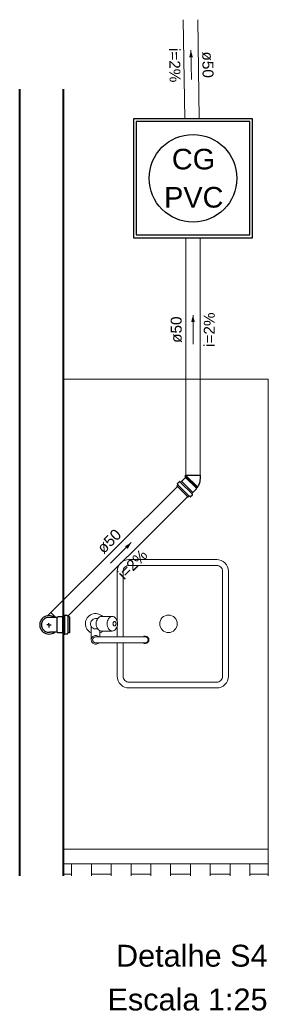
# Model space of a CAD drawing. Header units: millimetres. Extents: x 7733.6 to 7737, y 6910.8 to 6924.3.
import ezdxf

# ---------------------------------------------------------------- set-up
doc = ezdxf.new("R2010")
doc.units = ezdxf.units.MM
doc.header["$MEASUREMENT"] = 0
for name, color, linetype, lineweight in [('DI-Títulos', 3, 'Continuous', 5), ('MB_ALVENARIA', 7, 'Continuous', 40), ('MB_MOBILIÁRIO', 8, 'Continuous', 13), ('TQ-Condutos', 3, 'Continuous', 5), ('TQ-Sentido conduto', 9, 'Continuous', 5), ('TQ-Textos conduto', 7, 'Continuous', 5)]:
    doc.layers.add(name, color=color, linetype=linetype, lineweight=lineweight)
doc.layers.add('Simbolos', color=5, linetype='Continuous')
doc.layers.add('Simbolos_int', color=2, linetype='Continuous')
doc.styles.add('Arial', font='txt')

msp = doc.modelspace()

# ---------------------------------------------------------------- hatches: boundary and pattern name
at = {"layer": 'TQ-Sentido conduto', "linetype": 'Continuous'}
for points in [[(7735.902, 6923.883), (7735.878, 6923.786), (7735.93, 6923.787)], [(7735.931, 6920.255), (7735.905, 6920.159), (7735.956, 6920.159)], [(7735.087, 6917.137), (7735, 6917.087), (7735.037, 6917.05)]]:
    msp.add_hatch(color=256, dxfattribs=at).paths.add_polyline_path(points)

# ---------------------------------------------------------------- linework, layer by layer
at = {"layer": 'MB_ALVENARIA'}
for p, q in [((7733.561, 6912.573), (7733.561, 6923.353)), ((7734.161, 6912.573), (7734.161, 6923.353))]:
    msp.add_line(p, q, dxfattribs=at)
at = {"layer": 'MB_MOBILIÁRIO'}
for q in [(7734.161, 6919.375), (7736.961, 6912.675)]:
    msp.add_line((7736.961, 6919.375), q, dxfattribs=at)
at = {"layer": 'MB_MOBILIÁRIO', "ltscale": 0.8}
for p, q in [((7734.161, 6912.573), (7734.161, 6912.935)), ((7734.161, 6912.935), (7736.961, 6912.935)), ((7734.161, 6912.573), (7734.161, 6912.935)), ((7734.161, 6912.935), (7736.961, 6912.935)), ((7736.961, 6912.573), (7736.961, 6912.935)), ((7736.961, 6912.935), (7736.961, 6912.573)), ((7734.161, 6912.735), (7736.961, 6912.735))]:
    msp.add_line(p, q, dxfattribs=at)
at = {"layer": 'MB_MOBILIÁRIO', "linetype": 'Continuous', "ltscale": 0.8}
for p, q in [((7734.27, 6912.573), (7734.27, 6912.735)), ((7734.541, 6912.573), (7734.541, 6912.735)), ((7734.812, 6912.573), (7734.812, 6912.735)), ((7735.083, 6912.573), (7735.083, 6912.735)), ((7735.354, 6912.573), (7735.354, 6912.735)), ((7735.625, 6912.573), (7735.625, 6912.735)), ((7735.896, 6912.573), (7735.896, 6912.735)), ((7736.167, 6912.573), (7736.167, 6912.735)), ((7736.438, 6912.573), (7736.438, 6912.735)), ((7736.709, 6912.573), (7736.709, 6912.735)), ((7734.27, 6912.592), (7734.161, 6912.592)), ((7734.812, 6912.592), (7734.541, 6912.592)), ((7735.354, 6912.592), (7735.083, 6912.592)), ((7735.896, 6912.592), (7735.625, 6912.592)), ((7736.438, 6912.592), (7736.167, 6912.592)), ((7736.961, 6912.592), (7736.709, 6912.592))]:
    msp.add_line(p, q, dxfattribs=at)
at = {"layer": 'MB_MOBILIÁRIO'}
for points in [[(7734.895, 6915.765), (7734.895, 6915.305, 0.414214), (7735.055, 6915.145), (7735.055, 6915.145), (7736.255, 6915.145, 0.414214), (7736.415, 6915.305), (7736.415, 6915.305), (7736.415, 6916.745, 0.414214), (7736.255, 6916.905), (7736.255, 6916.905), (7735.055, 6916.905, 0.414214), (7734.895, 6916.745), (7734.895, 6916.745), (7734.895, 6916.055)], [(7734.975, 6915.765), (7734.975, 6915.305, 0.414214), (7735.055, 6915.225), (7735.055, 6915.225), (7736.255, 6915.225, 0.414214), (7736.335, 6915.305), (7736.335, 6915.305), (7736.335, 6916.745, 0.414214), (7736.255, 6916.825), (7736.255, 6916.825), (7735.055, 6916.825, 0.414214), (7734.975, 6916.745), (7734.975, 6916.745), (7734.975, 6915.845)], [(7734.538, 6915.899, -1.181649), (7734.696, 6916.125), (7734.696, 6916.125)], [(7734.626, 6916.095), (7734.598, 6916.095, 0.546464), (7734.535, 6915.996), (7734.535, 6915.996, -0.10784), (7734.538, 6915.979), (7734.538, 6915.979), (7734.538, 6915.805)], [(7734.827, 6916.125), (7734.677, 6916.125, 0.133256), (7734.651, 6916.118), (7734.651, 6916.118, 0.106756), (7734.627, 6916.096), (7734.627, 6916.096, 0.082828), (7734.612, 6916.065), (7734.612, 6916.065, 0.071352), (7734.606, 6916.025), (7734.606, 6916.025, 0.071352), (7734.612, 6915.986), (7734.612, 6915.986, 0.082828), (7734.627, 6915.954), (7734.627, 6915.954, 0.106756), (7734.651, 6915.932), (7734.651, 6915.932, 0.133256), (7734.677, 6915.925), (7734.677, 6915.925), (7734.827, 6915.925)], [(7734.827, 6915.925, 0.133256), (7734.853, 6915.932), (7734.853, 6915.932, 0.106756), (7734.877, 6915.954), (7734.877, 6915.954, 0.082828), (7734.892, 6915.986), (7734.892, 6915.986, 0.071352), (7734.898, 6916.025), (7734.898, 6916.025, 0.071352), (7734.892, 6916.065), (7734.892, 6916.065, 0.082828), (7734.877, 6916.096), (7734.877, 6916.096, 0.106756), (7734.853, 6916.118), (7734.853, 6916.118, 0.133256), (7734.827, 6916.125), (7734.827, 6916.125, 0.133256), (7734.802, 6916.118), (7734.802, 6916.118, 0.106756), (7734.777, 6916.096), (7734.777, 6916.096, 0.082828), (7734.762, 6916.065), (7734.762, 6916.065, 0.071352), (7734.757, 6916.025), (7734.757, 6916.025, 0.071352), (7734.762, 6915.986), (7734.762, 6915.986, 0.082828), (7734.777, 6915.954), (7734.777, 6915.954, 0.106756), (7734.802, 6915.932), (7734.802, 6915.932, 0.133256), (7734.827, 6915.925), (7734.827, 6915.925)], [(7734.857, 6916.055, 0.133256), (7734.85, 6916.053), (7734.85, 6916.053, 0.106756), (7734.842, 6916.046), (7734.842, 6916.046, 0.082828), (7734.838, 6916.037), (7734.838, 6916.037, 0.071352), (7734.836, 6916.025), (7734.836, 6916.025, 0.071352), (7734.838, 6916.013), (7734.838, 6916.013, 0.082828), (7734.842, 6916.004), (7734.842, 6916.004, 0.106756), (7734.85, 6915.997), (7734.85, 6915.997, 0.133256), (7734.857, 6915.995), (7734.857, 6915.995, 0.133256), (7734.865, 6915.997), (7734.865, 6915.997, 0.106756), (7734.872, 6916.004), (7734.872, 6916.004, 0.082828), (7734.877, 6916.013), (7734.877, 6916.013, 0.071352), (7734.879, 6916.025), (7734.879, 6916.025, 0.071352), (7734.877, 6916.037), (7734.877, 6916.037, 0.082828), (7734.872, 6916.046), (7734.872, 6916.046, 0.106756), (7734.865, 6916.053), (7734.865, 6916.053, 0.133256), (7734.857, 6916.055), (7734.857, 6916.055)], [(7734.538, 6915.989, 0.263265), (7734.598, 6915.955), (7734.598, 6915.955), (7734.626, 6915.955)], [(7734.696, 6915.925, -0.083262), (7734.658, 6915.899), (7734.658, 6915.899)], [(7734.643, 6915.765, -2.618034), (7734.643, 6915.845), (7734.643, 6915.845)], [(7734.598, 6915.765, -1), (7734.598, 6915.845), (7734.598, 6915.845)], [(7735.248, 6915.845, -2), (7735.248, 6915.765), (7735.248, 6915.765)], [(7735.278, 6915.845, -1), (7735.278, 6915.765), (7735.278, 6915.765)]]:
    msp.add_lwpolyline(points, format="xyb", dxfattribs=at)
for points in [[(7734.658, 6915.845), (7734.658, 6915.929)], [(7734.895, 6915.995), (7734.895, 6915.845)], [(7734.598, 6915.845), (7735.278, 6915.845)], [(7734.598, 6915.765), (7735.278, 6915.765)]]:
    msp.add_lwpolyline(points, dxfattribs=at)
msp.add_circle((7735.595, 6916.025), 0.12, dxfattribs=at)
at = {"layer": 'Simbolos'}
for p, q in [((7735.717, 6917.943), (7735.723, 6917.932)), ((7735.718, 6917.947), (7735.742, 6917.972)), ((7735.748, 6917.972), (7735.756, 6917.966)), ((7735.761, 6917.966), (7735.774, 6917.979)), ((7735.774, 6917.979), (7735.776, 6917.979)), ((7735.776, 6917.979), (7735.823, 6918.027)), ((7735.823, 6918.027), (7735.825, 6918.027)), ((7735.829, 6918.031), (7735.829, 6918.063)), ((7736.032, 6918.013), (7736.032, 6918.063)), ((7735.71, 6917.915), (7735.722, 6917.927)), ((7735.865, 6917.76), (7735.71, 6917.915)), ((7735.916, 6917.811), (7735.929, 6917.824)), ((7735.922, 6917.798), (7735.916, 6917.806)), ((7735.929, 6917.826), (7735.977, 6917.873)), ((7735.929, 6917.824), (7735.929, 6917.826)), ((7735.977, 6917.883), (7735.984, 6917.891)), ((7735.977, 6917.873), (7735.977, 6917.883)), ((7735.984, 6917.891), (7735.989, 6917.887)), ((7735.989, 6917.887), (7735.997, 6917.895)), ((7735.993, 6917.9), (7735.997, 6917.895)), ((7735.865, 6917.76), (7735.877, 6917.772)), ((7735.893, 6917.767), (7735.882, 6917.773)), ((7735.897, 6917.768), (7735.922, 6917.792)), ((7733.943, 6916.137), (7733.986, 6916.179)), ((7734.074, 6916.112), (7733.973, 6916.112)), ((7734.082, 6916.119), (7734.074, 6916.112)), ((7734.149, 6916.119), (7734.082, 6916.119)), ((7734.15, 6916.12), (7734.149, 6916.119)), ((7734.168, 6916.12), (7734.15, 6916.12)), ((7734.173, 6916.134), (7734.172, 6916.124)), ((7734.212, 6916.138), (7734.177, 6916.138)), ((7734.216, 6916.135), (7734.219, 6916.123)), ((7734.241, 6916.12), (7734.223, 6916.12)), ((7734.241, 6916.12), (7734.241, 6915.901)), ((7734.074, 6915.909), (7733.973, 6915.909)), ((7734.082, 6915.902), (7734.074, 6915.909)), ((7734.149, 6915.902), (7734.082, 6915.902)), ((7734.15, 6915.901), (7734.149, 6915.902)), ((7734.168, 6915.901), (7734.15, 6915.901)), ((7734.173, 6915.887), (7734.172, 6915.898)), ((7734.212, 6915.883), (7734.177, 6915.883)), ((7734.216, 6915.886), (7734.219, 6915.898)), ((7734.241, 6915.901), (7734.223, 6915.901))]:
    msp.add_line(p, q, dxfattribs=at)
for points in [[(7735.115, 6921.314), (7736.747, 6921.314), (7736.747, 6922.946), (7735.115, 6922.946), (7735.115, 6921.314), (7735.115, 6921.314)], [(7735.718, 6917.947), (7735.717, 6917.947), (7735.717, 6917.946), (7735.717, 6917.946), (7735.716, 6917.945), (7735.716, 6917.945), (7735.716, 6917.944), (7735.716, 6917.944), (7735.717, 6917.943), (7735.717, 6917.943)], [(7735.748, 6917.972), (7735.747, 6917.973), (7735.747, 6917.973), (7735.746, 6917.973), (7735.745, 6917.973), (7735.745, 6917.973), (7735.744, 6917.973), (7735.743, 6917.973), (7735.743, 6917.973), (7735.742, 6917.972)], [(7735.756, 6917.966), (7735.756, 6917.965), (7735.757, 6917.965), (7735.758, 6917.965), (7735.758, 6917.965), (7735.759, 6917.965), (7735.76, 6917.965), (7735.76, 6917.965), (7735.761, 6917.965), (7735.761, 6917.966)], [(7735.825, 6918.027), (7735.826, 6918.027), (7735.827, 6918.027), (7735.827, 6918.027), (7735.828, 6918.028), (7735.828, 6918.028), (7735.829, 6918.029), (7735.829, 6918.029), (7735.829, 6918.03), (7735.829, 6918.031)], [(7735.993, 6917.9), (7736.001, 6917.911), (7736.008, 6917.922), (7736.014, 6917.934), (7736.019, 6917.947), (7736.024, 6917.96), (7736.027, 6917.973), (7736.03, 6917.986), (7736.031, 6918), (7736.032, 6918.013)], [(7735.722, 6917.927), (7735.723, 6917.928), (7735.723, 6917.928), (7735.723, 6917.929), (7735.723, 6917.929), (7735.724, 6917.93), (7735.724, 6917.93), (7735.723, 6917.931), (7735.723, 6917.931), (7735.723, 6917.932)], [(7735.916, 6917.811), (7735.915, 6917.811), (7735.915, 6917.81), (7735.915, 6917.809), (7735.915, 6917.809), (7735.915, 6917.808), (7735.915, 6917.808), (7735.915, 6917.807), (7735.915, 6917.806), (7735.916, 6917.806)], [(7735.882, 6917.773), (7735.881, 6917.773), (7735.881, 6917.773), (7735.88, 6917.774), (7735.88, 6917.774), (7735.879, 6917.773), (7735.879, 6917.773), (7735.878, 6917.773), (7735.878, 6917.773), (7735.877, 6917.772)], [(7735.893, 6917.767), (7735.893, 6917.767), (7735.894, 6917.766), (7735.894, 6917.766), (7735.895, 6917.766), (7735.895, 6917.766), (7735.896, 6917.767), (7735.896, 6917.767), (7735.897, 6917.767), (7735.897, 6917.768)], [(7735.922, 6917.792), (7735.923, 6917.793), (7735.923, 6917.793), (7735.923, 6917.794), (7735.923, 6917.795), (7735.923, 6917.795), (7735.923, 6917.796), (7735.923, 6917.797), (7735.923, 6917.797), (7735.922, 6917.798)], [(7733.973, 6916.112), (7733.961, 6916.113), (7733.948, 6916.112), (7733.935, 6916.11), (7733.923, 6916.106), (7733.911, 6916.1), (7733.9, 6916.093), (7733.891, 6916.085), (7733.882, 6916.076), (7733.874, 6916.065), (7733.868, 6916.054), (7733.863, 6916.042), (7733.86, 6916.03), (7733.859, 6916.017), (7733.859, 6916.004), (7733.86, 6915.991), (7733.863, 6915.979), (7733.868, 6915.967), (7733.874, 6915.956), (7733.882, 6915.945), (7733.891, 6915.936), (7733.9, 6915.928), (7733.911, 6915.921), (7733.923, 6915.916), (7733.935, 6915.912), (7733.948, 6915.909), (7733.961, 6915.908), (7733.973, 6915.909)], [(7734.168, 6916.12), (7734.169, 6916.12), (7734.17, 6916.12), (7734.17, 6916.12), (7734.171, 6916.121), (7734.171, 6916.121), (7734.172, 6916.122), (7734.172, 6916.122), (7734.172, 6916.123), (7734.172, 6916.124)], [(7734.177, 6916.138), (7734.177, 6916.138), (7734.176, 6916.138), (7734.175, 6916.137), (7734.175, 6916.137), (7734.174, 6916.136), (7734.174, 6916.136), (7734.174, 6916.135), (7734.173, 6916.135), (7734.173, 6916.134)], [(7734.216, 6916.135), (7734.216, 6916.135), (7734.216, 6916.136), (7734.215, 6916.136), (7734.215, 6916.137), (7734.214, 6916.137), (7734.214, 6916.137), (7734.213, 6916.138), (7734.213, 6916.138), (7734.212, 6916.138)], [(7734.219, 6916.123), (7734.22, 6916.122), (7734.22, 6916.122), (7734.22, 6916.121), (7734.221, 6916.121), (7734.221, 6916.121), (7734.222, 6916.12), (7734.222, 6916.12), (7734.223, 6916.12), (7734.223, 6916.12)], [(7734.172, 6915.898), (7734.172, 6915.898), (7734.172, 6915.899), (7734.172, 6915.899), (7734.171, 6915.9), (7734.171, 6915.9), (7734.17, 6915.901), (7734.17, 6915.901), (7734.169, 6915.901), (7734.168, 6915.901)], [(7734.173, 6915.887), (7734.173, 6915.886), (7734.174, 6915.886), (7734.174, 6915.885), (7734.174, 6915.885), (7734.175, 6915.884), (7734.175, 6915.884), (7734.176, 6915.884), (7734.177, 6915.883), (7734.177, 6915.883)], [(7734.212, 6915.883), (7734.213, 6915.883), (7734.213, 6915.884), (7734.214, 6915.884), (7734.214, 6915.884), (7734.215, 6915.884), (7734.215, 6915.885), (7734.216, 6915.885), (7734.216, 6915.886), (7734.216, 6915.886)], [(7734.223, 6915.901), (7734.223, 6915.901), (7734.222, 6915.901), (7734.222, 6915.901), (7734.221, 6915.901), (7734.221, 6915.9), (7734.22, 6915.9), (7734.22, 6915.899), (7734.22, 6915.899), (7734.219, 6915.898)]]:
    msp.add_lwpolyline(points, dxfattribs=at)
at = {"layer": 'Simbolos_int'}
for p, q in [((7735.913, 6917.809), (7735.759, 6917.963)), ((7735.929, 6917.824), (7735.774, 6917.979)), ((7735.829, 6918.063), (7736.032, 6918.063)), ((7735.984, 6917.891), (7735.829, 6918.045)), ((7735.977, 6917.883), (7735.829, 6918.031)), ((7735.993, 6917.9), (7735.83, 6918.063)), ((7735.879, 6917.775), (7735.725, 6917.929)), ((7734.053, 6916.112), (7733.986, 6916.179)), ((7734.074, 6915.909), (7734.074, 6916.112)), ((7734.15, 6915.901), (7734.15, 6916.12)), ((7734.172, 6916.12), (7734.172, 6915.901)), ((7734.22, 6916.12), (7734.22, 6915.901)), ((7733.961, 6916.011), (7733.93, 6916.011)), ((7733.961, 6916.011), (7733.961, 6916.035)), ((7733.961, 6916.011), (7733.961, 6915.975)), ((7733.961, 6916.011), (7733.989, 6916.011))]:
    msp.add_line(p, q, dxfattribs=at)
for points in [[(7735.155, 6921.354), (7736.707, 6921.354), (7736.707, 6922.906), (7735.155, 6922.906), (7735.155, 6921.354), (7735.155, 6921.354)], [(7734.037, 6916.112), (7734.02, 6916.123), (7734.001, 6916.131), (7733.98, 6916.136), (7733.959, 6916.138), (7733.939, 6916.136), (7733.918, 6916.131), (7733.899, 6916.122), (7733.882, 6916.111), (7733.867, 6916.096), (7733.854, 6916.08), (7733.844, 6916.061), (7733.837, 6916.042), (7733.834, 6916.021), (7733.834, 6916), (7733.837, 6915.98), (7733.844, 6915.96), (7733.854, 6915.941), (7733.867, 6915.925), (7733.882, 6915.911), (7733.899, 6915.899), (7733.918, 6915.891), (7733.939, 6915.885), (7733.959, 6915.883), (7733.98, 6915.885), (7734.001, 6915.89), (7734.02, 6915.898), (7734.037, 6915.909)]]:
    msp.add_lwpolyline(points, dxfattribs=at)
msp.add_circle((7735.931, 6922.13), 0.6, dxfattribs=at)
at = {"layer": 'TQ-Condutos'}
for p, q in [((7735.817, 6922.946), (7735.795, 6924.3)), ((7736.017, 6922.946), (7735.995, 6924.303)), ((7735.831, 6918.063), (7735.831, 6921.314)), ((7736.031, 6918.063), (7736.031, 6921.314)), ((7733.987, 6916.178), (7735.717, 6917.908)), ((7734.218, 6916.127), (7735.858, 6917.767))]:
    msp.add_line(p, q, dxfattribs=at)
at = {"layer": 'TQ-Sentido conduto'}
for points in [[(7735.909, 6923.483), (7735.902, 6923.883)], [(7735.931, 6919.855), (7735.931, 6920.255)], [(7734.804, 6916.854), (7735.087, 6917.137)]]:
    msp.add_lwpolyline(points, dxfattribs=at)

# ---------------------------------------------------------------- texts
at = {"layer": 'DI-Títulos', "char_height": 0.3, "attachment_point": 9, "line_spacing_factor": 0.6, "style": 'Arial'}
for s, insert, width in [('Detalhe S4', (7736.951, 6911.322), 4.15611), ('Escala 1:25', (7736.951, 6910.722), 4.38949)]:
    msp.add_mtext(s, dxfattribs=dict(at, insert=insert, width=width))
at = {"layer": 'Simbolos', "char_height": 0.2824, "attachment_point": 7, "line_spacing_factor": 0.6, "style": 'Arial'}
for s, insert, width in [('CG', (7735.642, 6922.247), 1.17), ('PVC', (7735.536, 6921.724), 1.6038)]:
    msp.add_mtext(s, dxfattribs=dict(at, insert=insert, width=width))
at = {"layer": 'TQ-Textos conduto', "char_height": 0.15, "attachment_point": 8, "line_spacing_factor": 0.6, "style": 'Arial'}
for s, insert, width, rotation in [('i=2%', (7735.606, 6923.678), 0.94562, 270.928), ('ø50', (7736.056, 6923.685), 0.72372, 270.928), ('i=2%', (7736.23, 6920.055), 0.94562, 90.0002), ('ø50', (7735.78, 6920.055), 0.72372, 90.0002), ('ø50', (7734.839, 6917.102), 0.72372, 45.0001), ('i=2%', (7735.157, 6916.784), 0.94562, 45.0001)]:
    msp.add_mtext(s, dxfattribs=dict(at, insert=insert, width=width, rotation=rotation))

doc.saveas('drawing.dxf')
